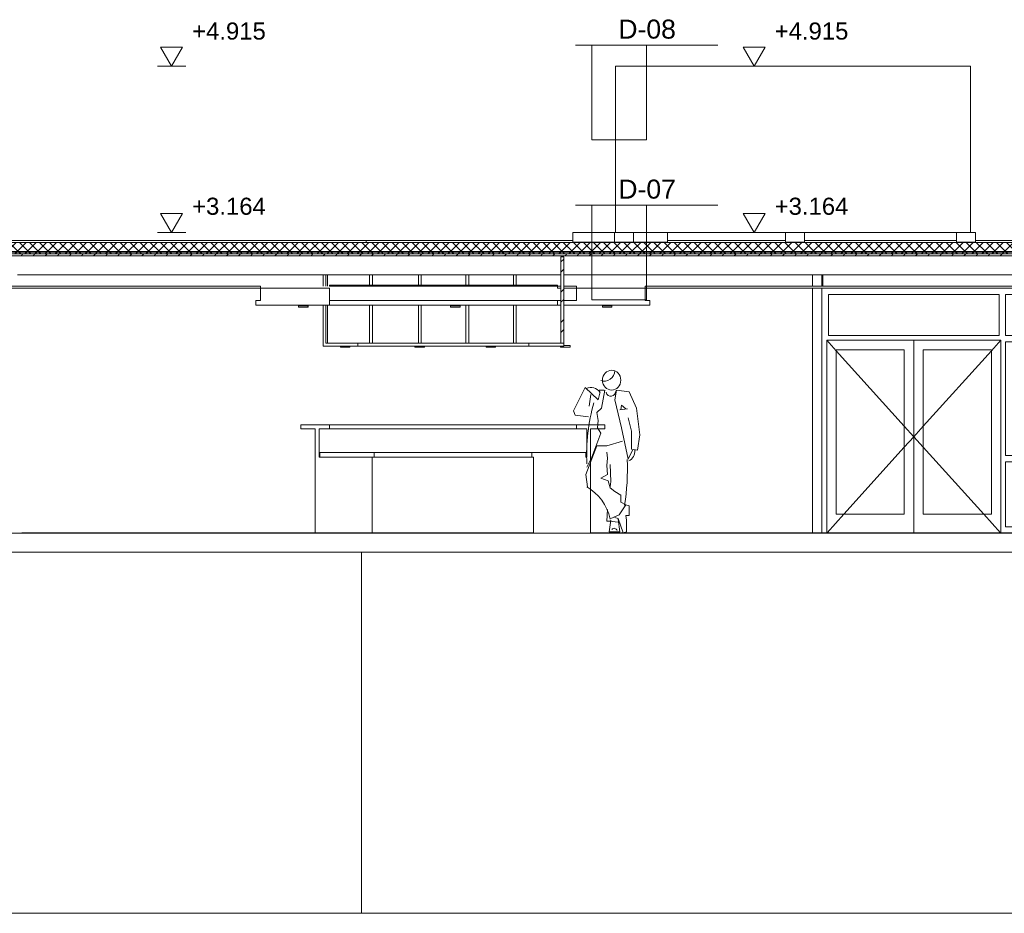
# Model space of a CAD drawing. Header units: millimetres. Extents: x -9479 to 359764, y -50700 to 13856.
# Tile 12 of 37: x 179658 to 190026, y -47200 to -37795. Entities that reach past the tile are written whole.
import ezdxf

# ---------------------------------------------------------------- set-up
doc = ezdxf.new("R2010")
doc.units = ezdxf.units.MM
doc.header["$MEASUREMENT"] = 0
doc.linetypes.add('Streeplijn fijn', pattern=[234.119993, 155.999994, -78.119999])
for name, color, linetype in [('22 NC Binnenwanden', 7, 'Continuous'), ('22 NC Binnenwanden Deuren', 7, 'Continuous'), ('23 Vloeren', 7, 'Continuous'), ('23 Vloeren Doorsnede-arcering', 7, 'Continuous'), ('23 Vloeren Laagscheidingslijnen', 7, 'Continuous'), ('28 Draagconstructies', 7, 'Continuous'), ('2D tek aankleding', 7, 'Continuous'), ('43 Vloerafwerking', 7, 'Continuous'), ('43 Vloerafwerking Doorsnede-arcering', 7, 'Continuous'), ('43 Vloerafwerking Laagscheidingslijnen', 7, 'Continuous'), ('45 Plafondafwerking', 7, 'Continuous'), ('45 Plafondafwerking Laagscheidingslijnen', 7, 'Continuous'), ('73 Keuken - vast', 7, 'Continuous'), ('90_0 Terrein', 7, 'Continuous'), ('Markers - details', 7, 'Continuous'), ('New_21 Buitenwanden', 7, 'Continuous'), ('New_23 Vloeren', 7, 'Continuous'), ('New_23 Vloeren Doorsnede-arcering', 7, 'Continuous'), ('New_23 Vloeren Laagscheidingslijnen', 7, 'Continuous'), ('New_28 Draagconstructies', 7, 'Continuous'), ('New_28 Draagconstructies Doorsnede-arcering', 7, 'Continuous'), ('New_28 Draagconstructies Laagscheidingslijnen', 7, 'Continuous'), ('New_43 Vloerafwerking', 7, 'Continuous'), ('New_43 Vloerafwerking Doorsnede-arcering', 7, 'Continuous'), ('New_45 Plafondafwerking', 7, 'Continuous'), ('New_45 Plafondafwerking Laagscheidingslijnen', 7, 'Continuous'), ('New_63 Verlichting', 7, 'Continuous'), ('New_Maatvoering 1_ 50_100', 7, 'Continuous')]:
    doc.layers.add(name, color=color, linetype=linetype)
doc.styles.add('GENERATED_STYLE_7', font='Arial.ttf')
pattern_1 = [(45, (190880.924, -43200), (-53.033, 53.033), []), (135, (190880.924, -43200), (53.033, 53.033), [])]

# ---------------------------------------------------------------- blocks, each defined once
blk = doc.blocks.new('Section Element_108_2', base_point=(190881, -43200))
at = {"layer": '22 NC Binnenwanden', "color": 2, "linetype": 'Continuous', "lineweight": 0}
for p, q in [((178376, -40480), (178376, -40600)), ((188006, -40600), (188006, -40480)), ((178376, -40620), (178376, -43200)), ((188006, -43195), (188006, -40620))]:
    blk.add_line(p, q, dxfattribs=at)
blk = doc.blocks.new('Section Element_114_2', base_point=(190881, -43200))
at = {"layer": '23 Vloeren Doorsnede-arcering', "linetype": 'Continuous', "lineweight": 0, "true_color": 0x000000}
h = blk.add_hatch(dxfattribs=at)
h.set_pattern_fill('Isolatie_ruit_0002', color=18, style=0, pattern_type=2)
h.set_pattern_definition(pattern_1)
h.paths.add_polyline_path([(178726, -40261), (190926, -40261), (191006, -40261), (191006, -40241), (178726, -40241)])
h = blk.add_hatch(dxfattribs=at)
h.set_pattern_fill('Naaldhout__01__0002', color=18, style=0, pattern_type=2)
h.set_pattern_definition([(45, (190880.92, -43200), (-63.6396, 63.6396), [])])
h.paths.add_polyline_path([(178726, -40261), (178726, -40280), (190926, -40280), (190926, -40261)])
at = {"layer": '23 Vloeren', "color": 9, "linetype": 'Continuous', "lineweight": 0}
for p, q in [((185357, -40480), (179636, -40480)), ((190926, -40480), (185387, -40480))]:
    blk.add_line(p, q, dxfattribs=at)
at = {"layer": '23 Vloeren Laagscheidingslijnen', "color": 1, "linetype": 'Continuous', "lineweight": 0, "flags": 128}
for points in [[(191006, -40236), (178726, -40236), (172321, -40236)], [(191006, -40241), (178726, -40241), (172321, -40241)], [(191006, -40261), (190926, -40261), (178726, -40261), (173221, -40261), (173219, -40261), (172321, -40261)], [(190926, -40280), (178726, -40280), (176926, -40280), (176826, -40280), (173221, -40280), (173219, -40280), (172321, -40280)]]:
    blk.add_lwpolyline(points, dxfattribs=at)
blk = doc.blocks.new('Section Element_138_2', base_point=(190881, -43200))
at = {"layer": '23 Vloeren', "color": 2, "linetype": 'Continuous', "lineweight": 0, "flags": 128}
for points in [[(179681, -43200), (179562, -43200), (179522, -43200), (178726, -43200), (176926, -43200), (176886, -43200), (173405, -43200), (173391, -43200)], [(190906, -43400), (178726, -43400), (173321, -43400)]]:
    blk.add_lwpolyline(points, dxfattribs=at)
at = {"layer": '23 Vloeren Laagscheidingslijnen', "color": 2, "linetype": 'Continuous', "lineweight": 0, "flags": 128}
blk.add_lwpolyline([(190891, -43200), (190866, -43200), (185670, -43200), (185070, -43200), (179681, -43200)], dxfattribs=at)
blk = doc.blocks.new('Section Element_141_2', base_point=(190881, -43200))
at = {"layer": '90_0 Terrein', "color": 1, "linetype": 'Continuous', "lineweight": 0}
for p, q in [((183256, -47200), (183256, -43400)), ((176656, -47200), (183256, -47200)), ((183256, -47200), (190736, -47200))]:
    blk.add_line(p, q, dxfattribs=at)
blk = doc.blocks.new('Section Element_144_2', base_point=(190881, -43200))
at = {"layer": '28 Draagconstructies', "color": 1, "linetype": 'Continuous', "lineweight": 0}
for p, q in [((183306, -40120), (176706, -40120)), ((183306, -40139), (183306, -40120))]:
    blk.add_line(p, q, dxfattribs=at)
blk = doc.blocks.new('Section Element_145_2', base_point=(190881, -43200))
at = {"layer": '28 Draagconstructies', "color": 1, "linetype": 'Continuous', "lineweight": 0}
for p, q in [((185481, -40120), (183306, -40120)), ((187721, -40120), (186481, -40120)), ((189521, -40120), (187921, -40120)), ((190671, -40120), (189721, -40120)), ((190671, -40139), (190671, -40120))]:
    blk.add_line(p, q, dxfattribs=at)
blk = doc.blocks.new('Section Element_155_2', base_point=(190881, -43200))
at = {"layer": 'New_45 Plafondafwerking', "color": 2, "linetype": 'Continuous', "lineweight": 0}
for p, q in [((182195, -40600), (179636, -40600)), ((185357, -40600), (182920, -40600)), ((185357, -40620), (185320, -40620)), ((185520, -40600), (185387, -40600)), ((186706, -40620), (185387, -40620)), ((186706, -40600), (186245, -40600))]:
    blk.add_line(p, q, dxfattribs=at)
at = {"layer": 'New_45 Plafondafwerking', "color": 2, "linetype": 'Continuous', "lineweight": 0, "flags": 128}
for points in [[(179566, -40600), (179522, -40600), (178726, -40600), (178376, -40600)], [(182920, -40620), (178726, -40620), (178376, -40620)]]:
    blk.add_lwpolyline(points, dxfattribs=at)
at = {"layer": 'New_45 Plafondafwerking Laagscheidingslijnen', "color": 2, "linetype": 'Continuous', "lineweight": 0}
blk.add_line((179636, -40600), (179566, -40600), dxfattribs=at)
blk = doc.blocks.new('Section Element_168_2', base_point=(190881, -43200))
at = {"layer": '73 Keuken - vast', "color": 1, "linetype": 'Continuous', "lineweight": 0}
for p, q in [((185070, -42400), (185070, -43195)), ((185630, -42400), (185620, -42400)), ((185670, -42400), (185670, -43195))]:
    blk.add_line(p, q, dxfattribs=at)
blk = doc.blocks.new('Section Element_170_2', base_point=(190881, -43200))
at = {"layer": '73 Keuken - vast', "color": 2, "linetype": 'Continuous', "lineweight": 0}
for p, q in [((182770, -43195), (182770, -42400)), ((182810, -42400), (182820, -42400)), ((182820, -42400), (183370, -42400)), ((183370, -42400), (183370, -43195))]:
    blk.add_line(p, q, dxfattribs=at)
blk = doc.blocks.new('Section Element_194_2', base_point=(190881, -43200))
at = {"layer": '73 Keuken - vast', "color": 1, "linetype": 'Continuous', "lineweight": 0}
for p, q in [((185630, -42100), (185630, -42400)), ((185670, -42100), (185670, -42400))]:
    blk.add_line(p, q, dxfattribs=at)
blk = doc.blocks.new('Section Element_195_2', base_point=(190881, -43200))
at = {"layer": '73 Keuken - vast', "color": 1, "linetype": 'Continuous', "lineweight": 0}
for p, q in [((185520, -42060), (185520, -42100)), ((185820, -42060), (185520, -42060)), ((185820, -42060), (185820, -42100)), ((185630, -42100), (185520, -42100)), ((185820, -42100), (185670, -42100))]:
    blk.add_line(p, q, dxfattribs=at)
blk = doc.blocks.new('Section Element_197_2', base_point=(190881, -43200))
at = {"layer": '73 Keuken - vast', "color": 2, "linetype": 'Continuous', "lineweight": 0}
for p, q in [((182770, -42400), (182770, -42100)), ((182810, -42100), (182810, -42400))]:
    blk.add_line(p, q, dxfattribs=at)
blk = doc.blocks.new('Section Element_198_2', base_point=(190881, -43200))
at = {"layer": '73 Keuken - vast', "color": 2, "linetype": 'Continuous', "lineweight": 0}
for p, q in [((182920, -42060), (185520, -42060)), ((182920, -42100), (185520, -42100))]:
    blk.add_line(p, q, dxfattribs=at)
blk = doc.blocks.new('Section Element_199_2', base_point=(190881, -43200))
at = {"layer": '73 Keuken - vast', "color": 2, "linetype": 'Continuous', "lineweight": 0}
for p, q in [((182620, -42060), (182920, -42060)), ((182620, -42100), (182620, -42060)), ((182920, -42060), (182920, -42100)), ((182770, -42100), (182620, -42100)), ((182920, -42100), (182810, -42100))]:
    blk.add_line(p, q, dxfattribs=at)
blk = doc.blocks.new('Section Element_200_2', base_point=(190881, -43200))
at = {"layer": 'New_45 Plafondafwerking', "color": 2, "linetype": 'Continuous', "lineweight": 0}
for p, q in [((182145, -40750), (182145, -40800)), ((182195, -40750), (182145, -40750)), ((182920, -40800), (182145, -40800)), ((182920, -40750), (182920, -40800)), ((185320, -40750), (185320, -40800)), ((185357, -40750), (185320, -40750)), ((185357, -40800), (185320, -40800)), ((185520, -40750), (185387, -40750)), ((186295, -40800), (185387, -40800)), ((186295, -40750), (186245, -40750)), ((186295, -40750), (186295, -40800))]:
    blk.add_line(p, q, dxfattribs=at)
at = {"layer": 'New_45 Plafondafwerking', "color": 1, "linetype": 'Continuous', "lineweight": 0}
blk.add_line((182920, -40800), (185320, -40800), dxfattribs=at)
blk = doc.blocks.new('Section Element_202_2', base_point=(190881, -43200))
at = {"layer": '22 NC Binnenwanden Deuren', "color": 1, "linetype": 'Continuous', "lineweight": 0}
for p, q in [((188106, -40687), (188106, -40620)), ((188106, -43195), (188106, -40687)), ((188173, -40687), (188173, -41118)), ((189973, -40687), (188173, -40687)), ((189973, -41118), (189973, -40687)), ((190040, -40687), (190040, -41118)), ((190799, -40687), (190040, -40687)), ((190799, -41118), (190799, -40687)), ((188173, -41118), (189973, -41118)), ((190040, -41118), (190799, -41118)), ((188156, -41168), (188156, -41268)), ((189073, -41168), (188156, -41168)), ((188156, -41168), (188256, -41279)), ((189073, -43195), (189073, -41168)), ((189073, -41168), (189990, -41168)), ((189990, -41168), (189890, -41279)), ((189990, -41168), (189990, -41268)), ((190040, -41185), (190040, -42383)), ((190799, -41185), (190040, -41185)), ((190799, -42383), (190799, -41185)), ((188156, -41268), (188156, -43000)), ((188256, -43000), (188256, -41268)), ((188256, -41268), (188973, -41268)), ((188256, -41279), (188973, -42073)), ((188973, -41268), (188973, -43000)), ((189173, -41268), (189173, -43000)), ((189890, -41268), (189173, -41268)), ((189890, -41279), (189173, -42073)), ((189890, -43000), (189890, -41268)), ((189990, -41268), (189990, -43000)), ((188973, -42073), (189073, -42184)), ((189173, -42073), (189073, -42184)), ((188973, -42295), (189073, -42184)), ((189173, -42295), (189073, -42184)), ((188336, -43000), (188973, -42295)), ((189809, -43000), (189173, -42295)), ((190040, -42383), (190799, -42383)), ((190040, -42450), (190040, -43133)), ((190799, -42450), (190040, -42450)), ((190799, -43133), (190799, -42450)), ((188156, -43000), (188156, -43195)), ((188160, -43195), (188336, -43000)), ((188973, -43000), (188256, -43000)), ((189173, -43000), (189890, -43000)), ((189985, -43195), (189809, -43000)), ((189990, -43000), (189990, -43195)), ((190040, -43133), (190799, -43133))]:
    blk.add_line(p, q, dxfattribs=at)
blk = doc.blocks.new('Section Element_203_2', base_point=(190881, -43200))
at = {"layer": '22 NC Binnenwanden', "color": 2, "linetype": 'Continuous', "lineweight": 0}
blk.add_line((188116, -40600), (188116, -40480), dxfattribs=at)
blk = doc.blocks.new('*X240', base_point=(190881, -43200))
at = {"layer": '43 Vloerafwerking Doorsnede-arcering', "color": 7, "linetype": 'Continuous', "lineweight": 0}
for p, q in [((185676, -43195), (185681, -43200)), ((185681, -43200), (185686, -43195)), ((185776, -43195), (185781, -43200)), ((185781, -43200), (185786, -43195)), ((185876, -43195), (185881, -43200)), ((185881, -43200), (185886, -43195)), ((185976, -43195), (185981, -43200)), ((185981, -43200), (185986, -43195)), ((186076, -43195), (186081, -43200)), ((186081, -43200), (186086, -43195)), ((186176, -43195), (186181, -43200)), ((186181, -43200), (186186, -43195)), ((186276, -43195), (186281, -43200)), ((186281, -43200), (186286, -43195)), ((186376, -43195), (186381, -43200)), ((186381, -43200), (186386, -43195)), ((186476, -43195), (186481, -43200)), ((186481, -43200), (186486, -43195)), ((186576, -43195), (186581, -43200)), ((186581, -43200), (186586, -43195)), ((186676, -43195), (186681, -43200)), ((186681, -43200), (186686, -43195)), ((186776, -43195), (186781, -43200)), ((186781, -43200), (186786, -43195)), ((186876, -43195), (186881, -43200)), ((186881, -43200), (186886, -43195)), ((186976, -43195), (186981, -43200)), ((186981, -43200), (186986, -43195)), ((187076, -43195), (187081, -43200)), ((187081, -43200), (187086, -43195)), ((187176, -43195), (187181, -43200)), ((187181, -43200), (187186, -43195)), ((187276, -43195), (187281, -43200)), ((187281, -43200), (187286, -43195)), ((187376, -43195), (187381, -43200)), ((187381, -43200), (187386, -43195)), ((187476, -43195), (187481, -43200)), ((187481, -43200), (187486, -43195)), ((187576, -43195), (187581, -43200)), ((187581, -43200), (187586, -43195)), ((187676, -43195), (187681, -43200)), ((187681, -43200), (187686, -43195)), ((187776, -43195), (187781, -43200)), ((187781, -43200), (187786, -43195)), ((187876, -43195), (187881, -43200)), ((187881, -43200), (187886, -43195)), ((187976, -43195), (187981, -43200)), ((187981, -43200), (187986, -43195)), ((188076, -43195), (188081, -43200)), ((188081, -43200), (188086, -43195)), ((188176, -43195), (188181, -43200)), ((188181, -43200), (188186, -43195)), ((188276, -43195), (188281, -43200)), ((188281, -43200), (188286, -43195)), ((188376, -43195), (188381, -43200)), ((188381, -43200), (188386, -43195)), ((188476, -43195), (188481, -43200)), ((188481, -43200), (188486, -43195)), ((188576, -43195), (188581, -43200)), ((188581, -43200), (188586, -43195)), ((188676, -43195), (188681, -43200)), ((188681, -43200), (188686, -43195)), ((188776, -43195), (188781, -43200)), ((188781, -43200), (188786, -43195)), ((188876, -43195), (188881, -43200)), ((188881, -43200), (188886, -43195)), ((188976, -43195), (188981, -43200)), ((188981, -43200), (188986, -43195)), ((189076, -43195), (189081, -43200)), ((189081, -43200), (189086, -43195)), ((189176, -43195), (189181, -43200)), ((189181, -43200), (189186, -43195)), ((189276, -43195), (189281, -43200)), ((189281, -43200), (189286, -43195)), ((189376, -43195), (189381, -43200)), ((189381, -43200), (189386, -43195)), ((189476, -43195), (189481, -43200)), ((189481, -43200), (189486, -43195)), ((189576, -43195), (189581, -43200)), ((189581, -43200), (189586, -43195)), ((189676, -43195), (189681, -43200)), ((189681, -43200), (189686, -43195)), ((189776, -43195), (189781, -43200)), ((189781, -43200), (189786, -43195)), ((189876, -43195), (189881, -43200)), ((189881, -43200), (189886, -43195)), ((189976, -43195), (189981, -43200)), ((189981, -43200), (189986, -43195)), ((190076, -43195), (190081, -43200)), ((190081, -43200), (190086, -43195)), ((190176, -43195), (190181, -43200)), ((190181, -43200), (190186, -43195)), ((190276, -43195), (190281, -43200)), ((190281, -43200), (190286, -43195)), ((190376, -43195), (190381, -43200)), ((190381, -43200), (190386, -43195)), ((190476, -43195), (190481, -43200)), ((190481, -43200), (190486, -43195)), ((190576, -43195), (190581, -43200)), ((190581, -43200), (190586, -43195)), ((190676, -43195), (190681, -43200)), ((190681, -43200), (190686, -43195)), ((190776, -43195), (190781, -43200)), ((190781, -43200), (190786, -43195)), ((190876, -43195), (190881, -43200)), ((190881, -43200), (190886, -43195))]:
    blk.add_line(p, q, dxfattribs=at)
blk = doc.blocks.new('Section Element_207_2', base_point=(190881, -43200))
at = {"layer": '43 Vloerafwerking Laagscheidingslijnen', "color": 2, "linetype": 'Continuous', "lineweight": 0}
for p, q in [((179681, -43195), (179681, -43200)), ((185070, -43195), (179681, -43195)), ((185070, -43195), (185070, -43200)), ((185670, -43195), (185670, -43200)), ((190891, -43195), (185670, -43195))]:
    blk.add_line(p, q, dxfattribs=at)
at = {"layer": '43 Vloerafwerking', "lineweight": 0}
blk.add_blockref('*X240', (190881, -43200), dxfattribs=at)
blk = doc.blocks.new('Section Element_215_2', base_point=(190881, -43200))
at = {"layer": 'New_45 Plafondafwerking', "color": 2, "linetype": 'Streeplijn fijn', "lineweight": 0}
for p, q in [((182195, -40600), (182195, -40750)), ((182920, -40620), (182920, -40750)), ((185520, -40600), (185520, -40750)), ((186245, -40600), (186245, -40750))]:
    blk.add_line(p, q, dxfattribs=at)
at = {"layer": 'New_45 Plafondafwerking', "color": 1, "linetype": 'Continuous', "lineweight": 0}
blk.add_line((182920, -40750), (185320, -40750), dxfattribs=at)
blk = doc.blocks.new('Section Element_216_2', base_point=(190881, -43200))
at = {"layer": 'New_45 Plafondafwerking', "color": 1, "linetype": 'Continuous', "lineweight": 0}
for p, q in [((182853, -41230), (182853, -41200)), ((182853, -41230), (183220, -41230)), ((182883, -41200), (183220, -41200)), ((183220, -41200), (185020, -41200)), ((183220, -41230), (183220, -41200)), ((183220, -41230), (185020, -41230))]:
    blk.add_line(p, q, dxfattribs=at)
at = {"layer": 'New_45 Plafondafwerking', "color": 2, "linetype": 'Continuous', "lineweight": 0}
for p, q in [((185020, -41200), (185020, -41230)), ((185357, -41200), (185020, -41200)), ((185387, -41230), (185020, -41230)), ((185387, -41200), (185387, -41230))]:
    blk.add_line(p, q, dxfattribs=at)
blk = doc.blocks.new('Section Element_217_2', base_point=(190881, -43200))
at = {"layer": '73 Keuken - vast', "color": 1, "linetype": 'Continuous', "lineweight": 0}
for p, q in [((185050, -42350), (185050, -42400)), ((185620, -42350), (185050, -42350)), ((185070, -42400), (185050, -42400)), ((185620, -42350), (185620, -42400))]:
    blk.add_line(p, q, dxfattribs=at)
blk = doc.blocks.new('Section Element_218_2', base_point=(190881, -43200))
at = {"layer": '73 Keuken - vast', "color": 2, "linetype": 'Continuous', "lineweight": 0}
for p, q in [((182820, -42350), (183390, -42350)), ((182820, -42400), (182820, -42350)), ((183390, -42400), (183370, -42400)), ((183390, -42350), (183390, -42400))]:
    blk.add_line(p, q, dxfattribs=at)
blk = doc.blocks.new('Section Element_219_2', base_point=(190881, -43200))
at = {"layer": '73 Keuken - vast', "color": 2, "linetype": 'Continuous', "lineweight": 0}
for p, q in [((183390, -42350), (185050, -42350)), ((183390, -42400), (185050, -42400))]:
    blk.add_line(p, q, dxfattribs=at)
blk = doc.blocks.new('Section Element_220_2', base_point=(190881, -43200))
at = {"layer": 'New_28 Draagconstructies', "color": 1, "linetype": 'Continuous', "lineweight": 0}
for p, q in [((184857, -40590), (184857, -40480)), ((184887, -40590), (184887, -40480)), ((184857, -41200), (184857, -40800)), ((184887, -41200), (184887, -40800))]:
    blk.add_line(p, q, dxfattribs=at)
blk = doc.blocks.new('Section Element_221_2', base_point=(190881, -43200))
at = {"layer": 'New_28 Draagconstructies', "color": 1, "linetype": 'Continuous', "lineweight": 0}
for p, q in [((184357, -40590), (184357, -40480)), ((184387, -40590), (184387, -40480)), ((184357, -41200), (184357, -40800)), ((184387, -41200), (184387, -40800))]:
    blk.add_line(p, q, dxfattribs=at)
blk = doc.blocks.new('Section Element_222_2', base_point=(190881, -43200))
at = {"layer": 'New_28 Draagconstructies', "color": 1, "linetype": 'Continuous', "lineweight": 0}
for p, q in [((183857, -40590), (183857, -40480)), ((183887, -40590), (183887, -40480)), ((183857, -41200), (183857, -40800)), ((183887, -41200), (183887, -40800))]:
    blk.add_line(p, q, dxfattribs=at)
blk = doc.blocks.new('Section Element_223_2', base_point=(190881, -43200))
at = {"layer": 'New_28 Draagconstructies', "color": 1, "linetype": 'Continuous', "lineweight": 0}
for p, q in [((183342, -40590), (183342, -40480)), ((183372, -40590), (183372, -40480)), ((183342, -41200), (183342, -40800)), ((183372, -41200), (183372, -40800))]:
    blk.add_line(p, q, dxfattribs=at)
blk = doc.blocks.new('Section Element_224_2', base_point=(190881, -43200))
at = {"layer": 'New_28 Draagconstructies Doorsnede-arcering', "linetype": 'Continuous', "lineweight": 0, "true_color": 0x000000}
h = blk.add_hatch(dxfattribs=at)
h.set_pattern_fill('Metaal___Staal_0002', color=18, style=0, pattern_type=2)
h.set_pattern_definition([(45, (190880.92, -43200), (-159.099, 159.099), []), (45, (190827.9, -43146.97), (-159.099, 159.099), [])])
h.paths.add_polyline_path([(185387, -41200), (185387, -40290), (185357, -40290), (185357, -41200)])
at = {"layer": 'New_28 Draagconstructies', "color": 3, "linetype": 'Continuous', "lineweight": 0}
for p, q in [((185357, -40290), (185357, -40600)), ((185387, -40290), (185357, -40290)), ((185387, -40290), (185387, -40600)), ((185357, -40620), (185357, -40750)), ((185387, -40620), (185387, -40750)), ((185357, -40800), (185357, -41200)), ((185387, -40800), (185387, -41200))]:
    blk.add_line(p, q, dxfattribs=at)
at = {"layer": 'New_28 Draagconstructies Laagscheidingslijnen', "color": 3, "linetype": 'Continuous', "lineweight": 0}
for p, q in [((185357, -40600), (185357, -40620)), ((185387, -40600), (185387, -40620)), ((185357, -40750), (185357, -40800)), ((185387, -40750), (185387, -40800)), ((185387, -41200), (185357, -41200))]:
    blk.add_line(p, q, dxfattribs=at)
blk = doc.blocks.new('Section Element_225_2', base_point=(190881, -43200))
at = {"layer": 'New_28 Draagconstructies', "color": 1, "linetype": 'Continuous', "lineweight": 0}
for p, q in [((182898, -40600), (182898, -40480)), ((182898, -41200), (182898, -40800))]:
    blk.add_line(p, q, dxfattribs=at)
blk = doc.blocks.new('Section Element_226_2', base_point=(190881, -43200))
at = {"layer": 'New_28 Draagconstructies', "color": 1, "linetype": 'Continuous', "lineweight": 0}
for p, q in [((182853, -40600), (182853, -40480)), ((182883, -40600), (182883, -40480)), ((182853, -41200), (182853, -40800)), ((182883, -41200), (182883, -40800))]:
    blk.add_line(p, q, dxfattribs=at)
blk = doc.blocks.new('Section Element_227_2', base_point=(190881, -43200))
at = {"layer": 'New_45 Plafondafwerking', "color": 2, "linetype": 'Continuous', "lineweight": 0}
for p, q in [((182920, -40590), (182920, -40600)), ((185320, -40590), (182920, -40590)), ((185320, -40590), (185320, -40620))]:
    blk.add_line(p, q, dxfattribs=at)
blk = doc.blocks.new('Section Element_228_2', base_point=(190881, -43200))
at = {"layer": 'New_63 Verlichting', "color": 1, "linetype": 'Continuous', "lineweight": 0}
for p, q in [((185801, -40805), (185795, -40805)), ((185795, -40820), (185795, -40805)), ((185801, -40820), (185795, -40820)), ((185812, -40805), (185801, -40805)), ((185812, -40820), (185801, -40820)), ((185827, -40805), (185812, -40805)), ((185827, -40820), (185812, -40820)), ((185845, -40805), (185827, -40805)), ((185845, -40820), (185827, -40820)), ((185862, -40805), (185845, -40805)), ((185862, -40820), (185845, -40820)), ((185877, -40805), (185862, -40805)), ((185877, -40820), (185862, -40820)), ((185888, -40805), (185877, -40805)), ((185888, -40820), (185877, -40820)), ((185894, -40805), (185888, -40805)), ((185894, -40820), (185888, -40820)), ((185894, -40820), (185894, -40805))]:
    blk.add_line(p, q, dxfattribs=at)
blk = doc.blocks.new('Section Element_229_2', base_point=(190881, -43200))
at = {"layer": 'New_63 Verlichting', "color": 1, "linetype": 'Continuous', "lineweight": 0}
for p, q in [((184195, -40805), (184198, -40805)), ((184195, -40820), (184195, -40805)), ((184195, -40820), (184198, -40820)), ((184198, -40805), (184206, -40805)), ((184198, -40820), (184206, -40820)), ((184206, -40805), (184220, -40805)), ((184206, -40820), (184220, -40820)), ((184220, -40805), (184236, -40805)), ((184220, -40820), (184236, -40820)), ((184236, -40805), (184253, -40805)), ((184236, -40820), (184253, -40820)), ((184253, -40805), (184270, -40805)), ((184253, -40820), (184270, -40820)), ((184270, -40805), (184283, -40805)), ((184270, -40820), (184283, -40820)), ((184283, -40805), (184292, -40805)), ((184283, -40820), (184292, -40820)), ((184292, -40805), (184295, -40805)), ((184292, -40820), (184295, -40820)), ((184295, -40820), (184295, -40805))]:
    blk.add_line(p, q, dxfattribs=at)
blk = doc.blocks.new('Section Element_230_2', base_point=(190881, -43200))
at = {"layer": 'New_63 Verlichting', "color": 1, "linetype": 'Continuous', "lineweight": 0}
for p, q in [((182595, -40805), (182595, -40805)), ((182595, -40820), (182595, -40805)), ((182595, -40820), (182595, -40820)), ((182694, -40805), (182695, -40805)), ((182694, -40820), (182695, -40820)), ((182695, -40820), (182695, -40805))]:
    blk.add_line(p, q, dxfattribs=at)
blk = doc.blocks.new('Section Element_231_2', base_point=(190881, -43200))
at = {"layer": 'New_63 Verlichting', "color": 1, "linetype": 'Continuous', "lineweight": 0}
for p, q in [((182601, -40805), (182595, -40805)), ((182595, -40820), (182595, -40805)), ((182601, -40820), (182595, -40820)), ((182612, -40805), (182601, -40805)), ((182612, -40820), (182601, -40820)), ((182627, -40805), (182612, -40805)), ((182627, -40820), (182612, -40820)), ((182645, -40805), (182627, -40805)), ((182645, -40820), (182627, -40820)), ((182662, -40805), (182645, -40805)), ((182662, -40820), (182645, -40820)), ((182677, -40805), (182662, -40805)), ((182677, -40820), (182662, -40820)), ((182688, -40805), (182677, -40805)), ((182688, -40820), (182677, -40820)), ((182694, -40805), (182688, -40805)), ((182694, -40820), (182688, -40820)), ((182694, -40820), (182694, -40805))]:
    blk.add_line(p, q, dxfattribs=at)
blk = doc.blocks.new('Section Element_232_2', base_point=(190881, -43200))
at = {"layer": 'New_63 Verlichting', "color": 1, "linetype": 'Continuous', "lineweight": 0}
for p, q in [((184570, -41240), (184570, -41230)), ((184570, -41240), (184573, -41240)), ((184573, -41240), (184581, -41240)), ((184581, -41240), (184595, -41240)), ((184595, -41240), (184611, -41240)), ((184611, -41240), (184628, -41240)), ((184628, -41240), (184645, -41240)), ((184645, -41240), (184658, -41240)), ((184658, -41240), (184667, -41240)), ((184667, -41240), (184670, -41240)), ((184670, -41240), (184670, -41230))]:
    blk.add_line(p, q, dxfattribs=at)
blk = doc.blocks.new('Section Element_233_2', base_point=(190881, -43200))
at = {"layer": 'New_63 Verlichting', "color": 1, "linetype": 'Continuous', "lineweight": 0}
for p, q in [((183820, -41240), (183820, -41230)), ((183820, -41240), (183823, -41240)), ((183823, -41240), (183831, -41240)), ((183831, -41240), (183845, -41240)), ((183845, -41240), (183861, -41240)), ((183861, -41240), (183878, -41240)), ((183878, -41240), (183895, -41240)), ((183895, -41240), (183908, -41240)), ((183908, -41240), (183917, -41240)), ((183917, -41240), (183920, -41240)), ((183920, -41240), (183920, -41230))]:
    blk.add_line(p, q, dxfattribs=at)
blk = doc.blocks.new('Section Element_234_2', base_point=(190881, -43200))
at = {"layer": 'New_63 Verlichting', "color": 1, "linetype": 'Continuous', "lineweight": 0}
for p, q in [((183036, -41240), (183036, -41230)), ((183036, -41240), (183042, -41240)), ((183042, -41240), (183054, -41240)), ((183054, -41240), (183069, -41240)), ((183069, -41240), (183086, -41240)), ((183086, -41240), (183103, -41240)), ((183103, -41240), (183118, -41240)), ((183118, -41240), (183129, -41240)), ((183129, -41240), (183135, -41240)), ((183135, -41240), (183135, -41230))]:
    blk.add_line(p, q, dxfattribs=at)
blk = doc.blocks.new('Section Element_236_2', base_point=(190881, -43200))
at = {"layer": 'New_21 Buitenwanden', "color": 2, "linetype": 'Continuous', "lineweight": 0}
for p, q in [((185931, -38285), (189671, -38285)), ((185931, -38285), (185931, -40035)), ((189671, -38285), (189671, -40036)), ((185931, -40035), (186031, -40035)), ((186031, -40035), (186031, -40036)), ((186121, -40036), (187721, -40036)), ((187921, -40036), (189521, -40036))]:
    blk.add_line(p, q, dxfattribs=at)
blk = doc.blocks.new('Section Element_243_2', base_point=(190881, -43200))
at = {"layer": 'New_28 Draagconstructies', "color": 1, "linetype": 'Continuous', "lineweight": 0}
for p, q in [((189721, -40036), (189521, -40036)), ((189521, -40036), (189521, -40136)), ((189721, -40136), (189721, -40036)), ((189521, -40136), (189721, -40136))]:
    blk.add_line(p, q, dxfattribs=at)
blk = doc.blocks.new('Section Element_244_2', base_point=(190881, -43200))
at = {"layer": 'New_28 Draagconstructies', "color": 1, "linetype": 'Continuous', "lineweight": 0}
for p, q in [((186121, -40036), (185921, -40036)), ((185921, -40036), (185921, -40136)), ((186121, -40136), (186121, -40036)), ((185921, -40136), (186121, -40136))]:
    blk.add_line(p, q, dxfattribs=at)
blk = doc.blocks.new('Section Element_249_2', base_point=(190881, -43200))
at = {"layer": '22 NC Binnenwanden', "color": 2, "linetype": 'Continuous', "lineweight": 0}
blk.add_line((188106, -40480), (188106, -40600), dxfattribs=at)
blk = doc.blocks.new('*X295', base_point=(190881, -43200))
at = {"layer": 'New_23 Vloeren Doorsnede-arcering', "linetype": 'Continuous', "lineweight": 0, "true_color": 0x000000}
for points in [[(178726, -40141), (178731, -40141), (178731, -40139), (178726, -40139)], [(179031, -40139), (178881, -40139), (178881, -40141), (179031, -40141)], [(179331, -40139), (179181, -40139), (179181, -40141), (179331, -40141)], [(179631, -40139), (179481, -40139), (179481, -40141), (179631, -40141)], [(179931, -40139), (179781, -40139), (179781, -40141), (179931, -40141)], [(180231, -40139), (180081, -40139), (180081, -40141), (180231, -40141)], [(180531, -40139), (180381, -40139), (180381, -40141), (180531, -40141)], [(180831, -40139), (180681, -40139), (180681, -40141), (180831, -40141)], [(181131, -40139), (180981, -40139), (180981, -40141), (181131, -40141)], [(181431, -40139), (181281, -40139), (181281, -40141), (181431, -40141)], [(181731, -40139), (181581, -40139), (181581, -40141), (181731, -40141)], [(182031, -40139), (181881, -40139), (181881, -40141), (182031, -40141)], [(182331, -40139), (182181, -40139), (182181, -40141), (182331, -40141)], [(182631, -40139), (182481, -40139), (182481, -40141), (182631, -40141)], [(182931, -40139), (182781, -40139), (182781, -40141), (182931, -40141)], [(183231, -40139), (183081, -40139), (183081, -40141), (183231, -40141)], [(183531, -40139), (183381, -40139), (183381, -40141), (183531, -40141)], [(183831, -40139), (183681, -40139), (183681, -40141), (183831, -40141)], [(184131, -40139), (183981, -40139), (183981, -40141), (184131, -40141)], [(184431, -40139), (184281, -40139), (184281, -40141), (184431, -40141)], [(184731, -40139), (184581, -40139), (184581, -40141), (184731, -40141)], [(185031, -40139), (184881, -40139), (184881, -40141), (185031, -40141)], [(185331, -40139), (185181, -40139), (185181, -40141), (185331, -40141)], [(185631, -40139), (185481, -40139), (185481, -40141), (185631, -40141)], [(185931, -40139), (185781, -40139), (185781, -40141), (185931, -40141)], [(186231, -40139), (186081, -40139), (186081, -40141), (186231, -40141)], [(186531, -40139), (186381, -40139), (186381, -40141), (186531, -40141)], [(186831, -40139), (186681, -40139), (186681, -40141), (186831, -40141)], [(187131, -40139), (186981, -40139), (186981, -40141), (187131, -40141)], [(187431, -40139), (187281, -40139), (187281, -40141), (187431, -40141)], [(187731, -40139), (187581, -40139), (187581, -40141), (187731, -40141)], [(188031, -40139), (187881, -40139), (187881, -40141), (188031, -40141)], [(188331, -40139), (188181, -40139), (188181, -40141), (188331, -40141)], [(188631, -40139), (188481, -40139), (188481, -40141), (188631, -40141)], [(188931, -40139), (188781, -40139), (188781, -40141), (188931, -40141)], [(189231, -40139), (189081, -40139), (189081, -40141), (189231, -40141)], [(189531, -40139), (189381, -40139), (189381, -40141), (189531, -40141)], [(189831, -40139), (189681, -40139), (189681, -40141), (189831, -40141)], [(190131, -40139), (189981, -40139), (189981, -40141), (190131, -40141)], [(190431, -40139), (190281, -40139), (190281, -40141), (190431, -40141)], [(190731, -40139), (190581, -40139), (190581, -40141), (190731, -40141)], [(190926, -40139), (190881, -40139), (190881, -40141), (190926, -40141)]]:
    blk.add_hatch(color=18, dxfattribs=at).paths.add_polyline_path(points)
blk = doc.blocks.new('Section Element_258_2', base_point=(190881, -43200))
at = {"layer": 'New_23 Vloeren Doorsnede-arcering', "linetype": 'Continuous', "lineweight": 0, "true_color": 0x000000}
h = blk.add_hatch(dxfattribs=at)
h.set_pattern_fill('Isolatie_ruit_0002', color=18, style=0, pattern_type=2)
h.set_pattern_definition(pattern_1)
h.paths.add_polyline_path([(178726, -40236), (191006, -40236), (191006, -40141), (190926, -40141), (178726, -40141)])
at = {"layer": 'New_23 Vloeren', "color": 1, "linetype": 'Continuous', "lineweight": 0, "flags": 128}
blk.add_lwpolyline([(190926, -40139), (178726, -40139), (173221, -40139)], dxfattribs=at)
at = {"layer": 'New_23 Vloeren Laagscheidingslijnen', "color": 1, "linetype": 'Continuous', "lineweight": 0, "flags": 128}
blk.add_lwpolyline([(191006, -40141), (190926, -40141), (178726, -40141), (173221, -40141), (173219, -40141), (172321, -40141)], dxfattribs=at)
at = {"layer": 'New_23 Vloeren', "lineweight": 0}
blk.add_blockref('*X295', (190881, -43200), dxfattribs=at)
blk = doc.blocks.new('Section Element_260_2', base_point=(190881, -43200))
at = {"layer": '45 Plafondafwerking', "color": 2, "linetype": 'Continuous', "lineweight": 0}
blk.add_line((190926, -40600), (188106, -40600), dxfattribs=at)
at = {"layer": '45 Plafondafwerking', "color": 2, "linetype": 'Continuous', "lineweight": 0, "flags": 128}
blk.add_lwpolyline([(190926, -40620), (190866, -40620), (188106, -40620)], dxfattribs=at)
at = {"layer": '45 Plafondafwerking Laagscheidingslijnen', "color": 2, "linetype": 'Continuous', "lineweight": 0}
blk.add_line((190926, -40600), (190926, -40620), dxfattribs=at)
blk = doc.blocks.new('Section Element_261_2', base_point=(190881, -43200))
at = {"layer": 'New_45 Plafondafwerking', "color": 2, "linetype": 'Continuous', "lineweight": 0}
for p, q in [((188106, -40600), (186706, -40600)), ((188106, -40620), (186706, -40620))]:
    blk.add_line(p, q, dxfattribs=at)
blk = doc.blocks.new('Section Element_264_2', base_point=(190881, -43200))
at = {"layer": 'New_63 Verlichting', "color": 1, "linetype": 'Continuous', "lineweight": 0}
for p, q in [((185354, -41240), (185354, -41230)), ((185360, -41240), (185354, -41240)), ((185371, -41240), (185360, -41240)), ((185386, -41240), (185371, -41240)), ((185403, -41240), (185386, -41240)), ((185403, -41225), (185387, -41225)), ((185421, -41225), (185403, -41225)), ((185421, -41240), (185403, -41240)), ((185436, -41225), (185421, -41225)), ((185436, -41240), (185421, -41240)), ((185447, -41225), (185436, -41225)), ((185447, -41240), (185436, -41240)), ((185453, -41225), (185447, -41225)), ((185453, -41240), (185447, -41240)), ((185453, -41240), (185453, -41225))]:
    blk.add_line(p, q, dxfattribs=at)
blk = doc.blocks.new('Section Element_265_2', base_point=(190881, -43200))
at = {"layer": 'New_43 Vloerafwerking Doorsnede-arcering', "linetype": 'Continuous', "lineweight": 0, "true_color": 0x000000}
blk.add_hatch(color=18, dxfattribs=at).paths.add_polyline_path([(179681, -43200), (185070, -43200), (185070, -43195), (179681, -43195)])
blk = doc.blocks.new('Section Element_272_2', base_point=(190881, -43200))
at = {"layer": 'New_28 Draagconstructies', "color": 1, "linetype": 'Continuous', "lineweight": 0}
for p, q in [((187921, -40036), (187721, -40036)), ((187721, -40036), (187721, -40136)), ((187921, -40136), (187921, -40036)), ((187721, -40136), (187921, -40136))]:
    blk.add_line(p, q, dxfattribs=at)
blk = doc.blocks.new('Section Element_273_2', base_point=(190881, -43200))
at = {"layer": 'New_28 Draagconstructies', "color": 1, "linetype": 'Continuous', "lineweight": 0}
for p, q in [((185921, -40036), (185481, -40036)), ((185481, -40136), (185481, -40036)), ((186481, -40136), (186481, -40036)), ((185921, -40136), (185481, -40136)), ((186481, -40136), (186121, -40136))]:
    blk.add_line(p, q, dxfattribs=at)
blk = doc.blocks.new('Section Element_274_2', base_point=(190881, -43200))
at = {"layer": 'New_28 Draagconstructies', "color": 1, "linetype": 'Continuous', "lineweight": 0}
blk.add_line((185981, -40036), (185981, -40035), dxfattribs=at)
blk = doc.blocks.new('2D Man relaxed leunend 27 KM[19]_2', base_point=(186049, -43186))
at = {"layer": '2D tek aankleding', "color": 1, "linetype": 'Continuous', "lineweight": 0}
for p, q in [((185611, -41665), (185489, -41910)), ((185751, -41797), (185611, -41665)), ((185673, -41740), (185655, -41863)), ((185769, -41712), (185751, -41797)), ((185813, -41693), (185760, -41693)), ((185821, -41693), (185786, -41882)), ((185944, -41693), (185926, -41797)), ((185944, -41693), (186075, -41712)), ((186075, -41712), (186154, -41882)), ((185786, -41882), (185734, -41929)), ((185926, -41797), (185996, -42090)), ((185996, -41853), (185988, -41901)), ((186040, -41891), (185996, -41853)), ((186154, -41882), (186189, -42165)), ((185489, -41910), (185506, -41957)), ((185506, -41957), (185646, -41976)), ((185734, -41929), (185751, -42014)), ((186058, -41891), (185979, -41901)), ((186101, -42127), (186066, -41986)), ((185751, -42014), (185743, -42090)), ((185743, -42090), (185778, -42146)), ((185996, -42090), (186066, -42420)), ((185778, -42146), (185681, -42401)), ((186101, -42316), (186101, -42127)), ((186189, -42165), (186163, -42326)), ((185620, -42581), (185734, -42279)), ((185734, -42279), (185839, -42279)), ((185839, -42279), (186005, -42231)), ((185681, -42401), (185629, -42505)), ((185839, -42345), (185848, -42411)), ((186066, -42420), (186110, -42326)), ((186163, -42326), (186101, -42316)), ((185848, -42411), (185839, -42486)), ((185839, -42486), (185848, -42581)), ((185874, -42477), (185883, -42656)), ((185638, -42713), (185620, -42581)), ((185848, -42581), (185778, -42619)), ((185778, -42619), (185856, -42647)), ((185856, -42647), (185874, -42723)), ((185883, -42656), (185874, -42713)), ((185874, -42723), (185926, -42760)), ((185926, -42760), (185988, -42798)), ((185988, -42798), (185988, -42874)), ((186040, -42902), (185970, -43006)), ((185988, -42874), (186040, -42902)), ((186040, -42902), (186075, -42912)), ((186075, -42912), (186075, -43015)), ((185848, -42949), (185839, -43072)), ((185970, -43006), (185883, -43044)), ((186075, -43015), (186040, -43015)), ((186040, -43015), (186049, -43063)), ((185839, -43072), (185874, -43072)), ((185883, -43063), (185865, -43186)), ((185961, -43082), (185865, -43072)), ((185961, -43044), (185926, -43034)), ((186014, -43195), (185961, -43044)), ((185979, -43186), (185961, -43053)), ((186049, -43063), (186049, -43186)), ((185865, -43186), (185979, -43186)), ((186049, -43186), (186014, -43195))]:
    blk.add_line(p, q, dxfattribs=at)
for centre, major_axis, start_param, end_param in [((185813, -41476), (0, 123), 2.80998, 4.625123), ((185673, -41797), (0, 132), 5.358161, 6.702064), ((185883, -41702), (0, 56.7), 1.832596, 4.712389), ((187361, -42373), (0, 1871), 1.27409, 1.623156), ((186031, -42335), (0, 113), 3.560472, 4.782202), ((184080, -42534), (0, 2135), 4.537856, 4.764749), ((185410, -43176), (0, 520), 4.956735, 5.811946), ((185918, -43186), (0, 37.8), 5.096361, 7.068583)]:
    blk.add_ellipse(centre, major_axis=major_axis, ratio=0.92617, start_param=start_param, end_param=end_param, dxfattribs=at)
blk.add_ellipse((185891, -41589), major_axis=(0, 104), ratio=0.92617, dxfattribs=at)
blk = doc.blocks.new('Detail_4_2', base_point=(185972, -40244))
at = {"layer": 'Markers - details', "color": 2, "linetype": 'Continuous', "lineweight": 0}
for p, q in [((185509, -39746), (187009, -39746)), ((186259, -39746), (185684, -39746)), ((185684, -39746), (185684, -40742)), ((186259, -40742), (186259, -39746)), ((185684, -40742), (186259, -40742))]:
    blk.add_line(p, q, dxfattribs=at)
at = {"layer": 'Markers - details', "color": 2, "lineweight": 0, "insert": (185962, -39681), "char_height": 200, "attachment_point": 7, "style": 'GENERATED_STYLE_7'}
blk.add_mtext('\\A1;{\\pql;\\fArial|b0|i0|c0|p0;\\W1.000000;D-07}', dxfattribs=at)
blk = doc.blocks.new('Detail_5_2', base_point=(185972, -38560))
at = {"layer": 'Markers - details', "color": 2, "linetype": 'Continuous', "lineweight": 0}
for p, q in [((185509, -38062), (187009, -38062)), ((186259, -38062), (185684, -38062)), ((185684, -38062), (185684, -39058)), ((186259, -39058), (186259, -38062)), ((185684, -39058), (186259, -39058))]:
    blk.add_line(p, q, dxfattribs=at)
at = {"layer": 'Markers - details', "color": 2, "lineweight": 0, "insert": (185962, -37997), "char_height": 200, "attachment_point": 7, "style": 'GENERATED_STYLE_7'}
blk.add_mtext('\\A1;{\\pql;\\fArial|b0|i0|c0|p0;\\W1.000000;D-08}', dxfattribs=at)
blk = doc.blocks.new('Dimension_4_2', base_point=(181258, -40036))
at = {"layer": 'New_Maatvoering 1_ 50_100', "color": 1, "linetype": 'Continuous', "lineweight": 0}
for p, q in [((181258, -38285), (181142, -38085)), ((181142, -38085), (181374, -38085)), ((181374, -38085), (181258, -38285)), ((181258, -38285), (181108, -38285)), ((181258, -38285), (181408, -38285)), ((181258, -40036), (181142, -39836)), ((181142, -39836), (181374, -39836)), ((181374, -39836), (181258, -40036)), ((181258, -40036), (181108, -40036)), ((181258, -40036), (181408, -40036))]:
    blk.add_line(p, q, dxfattribs=at)
at = {"layer": 'New_Maatvoering 1_ 50_100', "color": 2, "lineweight": 0, "char_height": 180, "attachment_point": 7, "style": 'GENERATED_STYLE_7'}
for s, insert in [('\\A1;{\\pql;\\fArial|b0|i0|c0|p0;\\W1.000000;+4.915}', (181474, -38007)), ('\\A1;{\\pql;\\fArial|b0|i0|c0|p0;\\W1.000000;+3.164}', (181474, -39851))]:
    blk.add_mtext(s, dxfattribs=dict(at, insert=insert))
blk = doc.blocks.new('Dimension_5_2', base_point=(187392, -40036))
at = {"layer": 'New_Maatvoering 1_ 50_100', "color": 1, "linetype": 'Continuous', "lineweight": 0}
for p, q in [((187392, -38285), (187276, -38085)), ((187276, -38085), (187508, -38085)), ((187508, -38085), (187392, -38285)), ((187392, -38285), (187242, -38285)), ((187392, -38285), (187542, -38285)), ((187392, -40036), (187276, -39836)), ((187276, -39836), (187508, -39836)), ((187508, -39836), (187392, -40036)), ((187392, -40036), (187242, -40036)), ((187392, -40036), (187542, -40036))]:
    blk.add_line(p, q, dxfattribs=at)
at = {"layer": 'New_Maatvoering 1_ 50_100', "color": 2, "lineweight": 0, "char_height": 180, "attachment_point": 7, "style": 'GENERATED_STYLE_7'}
for s, insert in [('\\A1;{\\pql;\\fArial|b0|i0|c0|p0;\\W1.000000;+4.915}', (187608, -38007)), ('\\A1;{\\pql;\\fArial|b0|i0|c0|p0;\\W1.000000;+3.164}', (187608, -39851))]:
    blk.add_mtext(s, dxfattribs=dict(at, insert=insert))

msp = doc.modelspace()

# ---------------------------------------------------------------- block references
at = {"layer": '22 NC Binnenwanden', "lineweight": 0}
for name in ['Section Element_108_2', 'Section Element_249_2', 'Section Element_203_2']:
    msp.add_blockref(name, (190881, -43200), dxfattribs=at)
at = {"layer": '22 NC Binnenwanden Deuren', "lineweight": 0}
msp.add_blockref('Section Element_202_2', (190881, -43200), dxfattribs=at)
at = {"layer": '23 Vloeren', "lineweight": 0}
for name in ['Section Element_114_2', 'Section Element_138_2']:
    msp.add_blockref(name, (190881, -43200), dxfattribs=at)
at = {"layer": '28 Draagconstructies', "lineweight": 0}
for name in ['Section Element_144_2', 'Section Element_145_2']:
    msp.add_blockref(name, (190881, -43200), dxfattribs=at)
at = {"layer": '2D tek aankleding', "color": 7, "linetype": 'Continuous', "lineweight": 0}
msp.add_blockref('2D Man relaxed leunend 27 KM[19]_2', (186049, -43186), dxfattribs=at)
at = {"layer": '43 Vloerafwerking', "lineweight": 0}
msp.add_blockref('Section Element_207_2', (190881, -43200), dxfattribs=at)
at = {"layer": '45 Plafondafwerking', "lineweight": 0}
msp.add_blockref('Section Element_260_2', (190881, -43200), dxfattribs=at)
at = {"layer": '73 Keuken - vast', "lineweight": 0}
for name in ['Section Element_199_2', 'Section Element_198_2', 'Section Element_195_2', 'Section Element_197_2', 'Section Element_194_2', 'Section Element_170_2', 'Section Element_218_2', 'Section Element_219_2', 'Section Element_217_2', 'Section Element_168_2']:
    msp.add_blockref(name, (190881, -43200), dxfattribs=at)
at = {"layer": '90_0 Terrein', "lineweight": 0}
msp.add_blockref('Section Element_141_2', (190881, -43200), dxfattribs=at)
at = {"layer": 'Markers - details', "color": 2, "linetype": 'Continuous', "lineweight": 0}
for name, p in [('Detail_5_2', (185972, -38560)), ('Detail_4_2', (185972, -40244))]:
    msp.add_blockref(name, p, dxfattribs=at)
at = {"layer": 'New_21 Buitenwanden', "lineweight": 0}
msp.add_blockref('Section Element_236_2', (190881, -43200), dxfattribs=at)
at = {"layer": 'New_23 Vloeren', "lineweight": 0}
msp.add_blockref('Section Element_258_2', (190881, -43200), dxfattribs=at)
at = {"layer": 'New_28 Draagconstructies', "lineweight": 0}
for name in ['Section Element_273_2', 'Section Element_244_2', 'Section Element_274_2', 'Section Element_272_2', 'Section Element_243_2', 'Section Element_224_2', 'Section Element_226_2', 'Section Element_225_2', 'Section Element_223_2', 'Section Element_222_2', 'Section Element_221_2', 'Section Element_220_2']:
    msp.add_blockref(name, (190881, -43200), dxfattribs=at)
at = {"layer": 'New_43 Vloerafwerking', "lineweight": 0}
msp.add_blockref('Section Element_265_2', (190881, -43200), dxfattribs=at)
at = {"layer": 'New_45 Plafondafwerking', "lineweight": 0}
for name in ['Section Element_155_2', 'Section Element_215_2', 'Section Element_227_2', 'Section Element_261_2', 'Section Element_200_2', 'Section Element_216_2']:
    msp.add_blockref(name, (190881, -43200), dxfattribs=at)
at = {"layer": 'New_63 Verlichting', "lineweight": 0}
for name in ['Section Element_230_2', 'Section Element_231_2', 'Section Element_229_2', 'Section Element_228_2', 'Section Element_234_2', 'Section Element_233_2', 'Section Element_232_2', 'Section Element_264_2']:
    msp.add_blockref(name, (190881, -43200), dxfattribs=at)
at = {"layer": 'New_Maatvoering 1_ 50_100', "color": 1, "linetype": 'Continuous', "lineweight": 0}
for name, p in [('Dimension_4_2', (181258, -40036)), ('Dimension_5_2', (187392, -40036))]:
    msp.add_blockref(name, p, dxfattribs=at)

doc.saveas('drawing.dxf')
